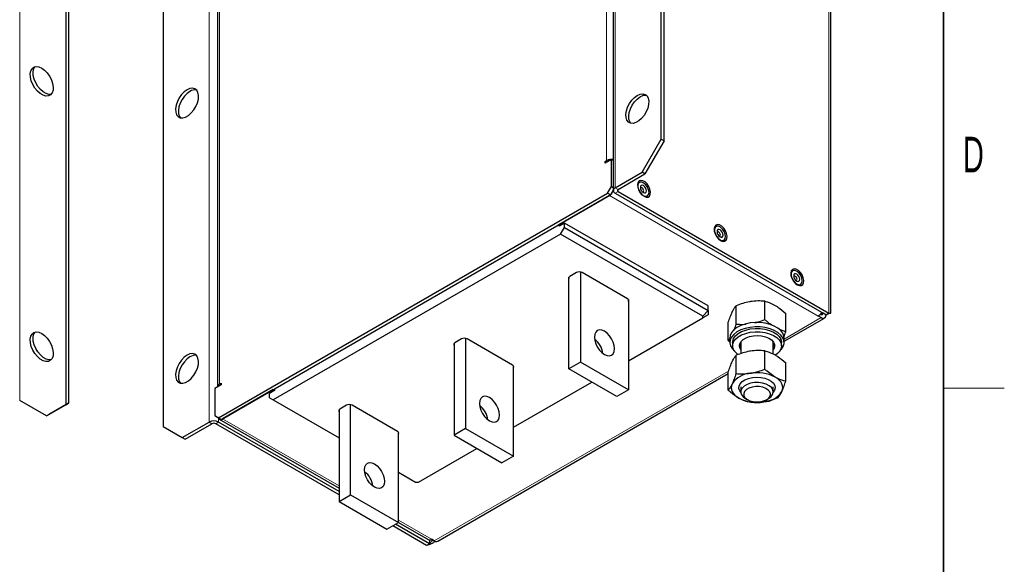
# Model space of a CAD drawing. Header units: millimetres. Extents: x 5 to 418, y 2 to 292.
# Tile 7 of 8: x 317 to 414, y 85 to 139. Entities that reach past the tile are written whole.
import ezdxf

# ---------------------------------------------------------------- set-up
doc = ezdxf.new("R2010")
doc.units = ezdxf.units.MM
doc.layers.add('SLD-0', color=7, linetype='Continuous')
doc.styles.add('SLDTEXTSTYLE0', font='TXT', dxfattribs={"width": 0.605})

msp = doc.modelspace()

# ---------------------------------------------------------------- linework, layer by layer
at = {"color": 7, "linetype": 'Continuous', "lineweight": 25}
for p, q in [((375.5157963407, 187.0395674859), (375.5157963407, 121.7163025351)), ((380.2365418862, 126.7783866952), (380.2365418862, 187.746767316)), ((380.5193845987, 126.6151050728), (380.5193845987, 187.5834856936)), ((396.9309622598, 109.6335067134), (396.9309622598, 174.412411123)), ((321.622122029, 161.5843874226), (321.622122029, 100.6160068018)), ((321.9049647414, 161.747669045), (321.9049647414, 100.7792884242)), ((336.5777829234, 161.1861131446), (336.5777829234, 102.3951746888)), ((331.2104717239, 159.4446194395), (331.2104717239, 98.4762388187)), ((378.350923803, 123.5124003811), (380.2365418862, 126.7783866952)), ((380.5193845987, 126.6151050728), (378.6337665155, 123.3491187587)), ((380.2365418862, 126.7783866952), (380.5193845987, 126.6151050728)), ((375.33393487, 124.7647304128), (374.721108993, 124.4109535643)), ((374.721108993, 124.5742617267), (374.8625303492, 124.6559025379)), ((374.721108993, 124.4109535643), (374.721108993, 124.5742617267)), ((374.862553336, 124.4926076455), (374.721108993, 124.5742617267)), ((375.33393487, 122.0973637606), (375.33393487, 124.7647304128)), ((375.5157963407, 124.6597440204), (375.33393487, 124.7647304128)), ((375.7110584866, 121.9884385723), (378.350923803, 123.5124003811)), ((375.9939011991, 121.82515695), (378.6337665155, 123.3491187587)), ((378.6337665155, 123.3491187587), (378.350923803, 123.5124003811)), ((336.6787641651, 99.3467202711), (374.9568112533, 121.4441664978)), ((336.9616068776, 99.1834386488), (375.2396539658, 121.2808848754)), ((375.1359449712, 121.2210149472), (370.1484851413, 118.3418156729)), ((374.9568112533, 121.4441664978), (375.33393487, 122.0973637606)), ((375.2396539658, 121.2808848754), (374.9568112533, 121.4441664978)), ((375.5157963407, 121.7591774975), (375.2396539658, 121.2808848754)), ((375.33393487, 122.0973637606), (375.5157963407, 121.9923773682)), ((375.7110584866, 121.4441664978), (396.4528574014, 109.4701808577)), ((375.9939011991, 121.6074481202), (396.7357001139, 109.6334624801)), ((370.2899141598, 118.2601704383), (370.1484851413, 118.3418156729)), ((370.7141705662, 118.5050884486), (370.1956255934, 118.2057388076)), ((370.1956255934, 118.2057388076), (370.1956255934, 118.3146020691)), ((370.7141705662, 118.0696000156), (370.7141705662, 118.5050884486)), ((384.85630619, 110.3410073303), (370.7141705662, 118.5050884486)), ((370.3370469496, 117.4164027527), (342.0527757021, 101.0882405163)), ((370.3370469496, 117.4164027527), (370.7141705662, 118.0696000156)), ((384.3229728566, 109.3424995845), (370.3370469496, 117.4164027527)), ((370.7141705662, 118.0696000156), (384.85630619, 109.9055188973)), ((371.8832537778, 113.6282691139), (371.2421436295, 113.2581641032)), ((372.2886616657, 113.6847952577), (372.2886616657, 104.8041767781)), ((376.9178540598, 111.0484194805), (372.4489392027, 113.6282691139)), ((371.1572908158, 104.1510502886), (371.1572908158, 113.1857938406)), ((377.0027068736, 110.976049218), (377.0027068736, 102.0828164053)), ((390.4217404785, 108.9998061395), (390.4217404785, 110.8077338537)), ((384.85630619, 109.9055188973), (384.3229728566, 109.3424995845)), ((384.85630619, 109.9055188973), (384.85630619, 110.3410073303)), ((384.85630619, 109.9055188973), (384.85630619, 109.4701012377)), ((387.596174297, 108.5627368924), (387.596174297, 110.3706646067)), ((392.4901984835, 107.8057107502), (392.4901984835, 109.6136384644)), ((395.9720247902, 109.5192184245), (395.9146469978, 109.552341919)), ((396.1699380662, 109.6335067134), (396.1605865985, 109.6281082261)), ((396.443429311, 109.4648266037), (396.1605865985, 109.6281082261)), ((396.4528574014, 109.4701808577), (396.7357001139, 109.6334624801)), ((377.0027068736, 104.9362440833), (384.3229728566, 109.1621436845)), ((384.85630619, 109.4701012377), (384.3229728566, 109.1621436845)), ((384.3229728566, 109.1621436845), (384.3229728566, 109.3424995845)), ((386.8390661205, 106.9315722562), (386.8390661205, 108.7394999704)), ((392.3312989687, 106.8654368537), (396.3053310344, 109.1595967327)), ((395.9720247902, 109.1926020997), (395.6891820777, 109.3558837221)), ((392.4901984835, 107.8057107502), (391.8667210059, 108.0275470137)), ((359.8435823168, 106.654528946), (359.8435823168, 97.619785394)), ((360.5695452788, 107.0970042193), (359.9284351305, 106.7268992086)), ((360.9749531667, 107.1535303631), (360.9749531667, 98.2729118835)), ((365.6041455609, 104.5171545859), (361.1352307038, 107.0970042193)), ((386.9979656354, 107.157307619), (386.8390661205, 106.9315722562)), ((387.0295107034, 106.7636718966), (386.8390661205, 106.9315722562)), ((386.9979656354, 107.1838842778), (386.9979656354, 106.7483958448)), ((387.264632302, 106.7483958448), (387.264632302, 106.42177952)), ((388.064632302, 106.8066379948), (388.064632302, 105.6577720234)), ((391.264632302, 105.6010282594), (391.264632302, 106.8066379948)), ((392.064632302, 106.42177952), (392.064632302, 106.7483958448)), ((392.3312989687, 106.7483958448), (392.3312989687, 107.1838842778)), ((390.4217404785, 104.1223356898), (390.4217404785, 105.930263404)), ((372.2886616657, 104.8041767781), (371.1572908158, 104.1510502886)), ((377.0027068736, 102.0828164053), (372.2886616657, 104.8041767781)), ((387.596174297, 103.6852664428), (387.596174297, 105.493194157)), ((392.4901984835, 102.9282403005), (392.4901984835, 104.7361680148)), ((358.2347019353, 87.1818903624), (386.8390661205, 103.6948383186)), ((365.6889983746, 95.5515515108), (365.6889983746, 104.4447843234)), ((375.8713360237, 101.4296899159), (371.1572908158, 104.1510502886)), ((386.8390661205, 102.0541018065), (386.8390661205, 103.8620295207)), ((336.7730450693, 102.6673107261), (336.9144664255, 102.7489515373)), ((336.9144664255, 102.7489515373), (336.9144664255, 102.5856433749)), ((365.6889983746, 98.4049791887), (373.3999273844, 102.8564037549)), ((336.9144664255, 102.5856433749), (336.3016405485, 102.2318665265)), ((336.3016405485, 102.2318665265), (336.3016405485, 99.5644998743)), ((342.0527757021, 102.1225078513), (337.0653158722, 99.243308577)), ((342.1941970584, 102.0408581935), (341.6756520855, 101.7415085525)), ((342.0527757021, 102.1225078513), (342.1941970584, 102.0408670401)), ((342.1941970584, 102.0408581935), (342.1941970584, 102.2041486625)), ((377.0027068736, 102.0828164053), (375.8713360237, 101.4296899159)), ((388.064632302, 102.3935657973), (388.064632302, 101.886929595)), ((391.264632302, 101.886929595), (391.264632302, 102.3935657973)), ((319.7365039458, 99.5271087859), (317.0966386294, 101.0510705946)), ((341.6756520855, 101.3060201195), (341.6756520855, 101.7415085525)), ((341.6756520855, 101.3060201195), (342.0527757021, 101.0882405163)), ((342.0527757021, 101.0882405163), (348.5298738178, 97.3490913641)), ((388.5330776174, 101.2339092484), (388.7355316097, 101.1169970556)), ((390.5937329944, 101.1169970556), (390.7961869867, 101.2339092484)), ((319.7365039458, 99.5271087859), (321.622122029, 100.6160068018)), ((321.9049647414, 100.7792884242), (320.0193466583, 99.6903904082)), ((321.622122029, 100.6160068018), (321.9049647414, 100.7792884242)), ((348.5298738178, 100.1232640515), (348.5298738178, 91.0885204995)), ((349.2558367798, 100.5657393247), (348.6147266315, 100.195634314)), ((349.6612446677, 91.7416469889), (349.6612446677, 100.6222654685)), ((354.2904370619, 97.9858896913), (349.8215222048, 100.5657393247)), ((320.0193466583, 99.6903904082), (319.7365039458, 99.5271087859)), ((333.0960898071, 97.3873408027), (335.7359551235, 98.9113026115)), ((336.3016405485, 99.5644998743), (336.6787641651, 99.3467202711)), ((336.6787641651, 99.3467202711), (336.9616068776, 99.1834386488)), ((348.5298738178, 92.0698026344), (336.6787641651, 98.9113026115)), ((336.732009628, 99.21030321), (348.5298738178, 92.3995411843)), ((331.2104717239, 98.4762388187), (333.0960898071, 97.3873408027)), ((333.3789325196, 97.2240591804), (336.018797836, 98.7480209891)), ((348.5298738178, 91.7432393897), (336.3959214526, 98.7480209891)), ((354.3752898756, 89.0202866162), (354.3752898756, 97.9135194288)), ((360.9749531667, 98.2729118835), (359.8435823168, 97.619785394)), ((360.9749531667, 98.2729118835), (365.6889983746, 95.5515515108)), ((333.0960898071, 97.3873408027), (333.3789325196, 97.2240591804)), ((359.8435823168, 97.619785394), (364.5576275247, 94.8984250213)), ((356.3511210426, 93.014337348), (362.0862188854, 96.3251388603)), ((365.6889983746, 95.5515515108), (364.5576275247, 94.8984250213)), ((354.3752898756, 93.9746045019), (356.0387016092, 93.014337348)), ((356.0387016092, 93.014337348), (356.3511210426, 93.014337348)), ((348.5298738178, 91.0885204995), (349.6612446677, 91.7416469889)), ((349.6612446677, 91.7416469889), (354.3752898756, 89.0202866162)), ((348.5298738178, 91.0885204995), (353.2439190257, 88.3671601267)), ((353.2439190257, 88.3671601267), (354.3752898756, 89.0202866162)), ((357.1377203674, 86.7740353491), (353.8109836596, 88.6945195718)), ((357.4205630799, 86.9373169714), (354.0938263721, 88.8578011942)), ((354.3752898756, 89.0250543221), (357.2852467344, 87.3451719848)), ((357.9013956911, 87.2148957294), (357.6185529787, 87.3781773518)), ((357.4205630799, 86.9373169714), (357.1377203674, 86.7740353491))]:
    msp.add_line(p, q, dxfattribs=at)
at = {"color": 7, "linetype": 'Continuous', "lineweight": 18}
for p, q in [((375.7110584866, 187.3117035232), (375.7110584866, 121.9884385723)), ((374.8625303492, 124.6559025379), (374.8625303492, 183.4468409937)), ((396.7357001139, 109.6334624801), (396.7357001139, 174.9567274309)), ((317.0966386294, 101.0510705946), (317.0966386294, 166.3743355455)), ((335.7359551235, 164.2345675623), (335.7359551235, 98.9113026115)), ((336.7730450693, 161.4582491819), (336.7730450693, 102.6673107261)), ((375.0039746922, 124.5742484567), (374.8625303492, 124.6559025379)), ((395.6891820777, 109.3558837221), (375.1359449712, 121.2210149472)), ((375.9939011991, 121.82515695), (375.7110584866, 121.9884385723)), ((375.9939011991, 121.6074481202), (375.7110584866, 121.4441664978)), ((375.9939011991, 121.6074481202), (375.9939011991, 121.82515695)), ((396.1605865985, 109.6281082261), (395.9719941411, 109.5192361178)), ((392.3312989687, 107.0908558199), (395.9720247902, 109.1926020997)), ((357.9013956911, 87.2148957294), (386.8643831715, 103.9348725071)), ((336.9144664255, 102.5856699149), (336.7730450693, 102.6673107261)), ((336.018797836, 98.7480209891), (335.7359551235, 98.9113026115)), ((336.3959214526, 98.7480209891), (336.6787641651, 98.9113026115)), ((336.6787641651, 99.2529454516), (336.6787641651, 98.9113026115)), ((337.0653158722, 99.243308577), (348.5298738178, 92.6249601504)), ((354.3752898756, 89.2504732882), (357.6185529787, 87.3781773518)), ((357.4205630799, 87.3142204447), (357.4205630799, 86.9373169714))]:
    msp.add_line(p, q, dxfattribs=at)
at = {"color": 7, "linetype": 'Continuous', "lineweight": 25, "flags": 128}
for points in [[(319.265099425, 133.7673425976), (319.546459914, 133.5638716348), (319.8101414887, 133.2910954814), (320.039576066, 132.9661536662), (320.2203474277, 132.6094634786), (320.3410970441, 132.2434370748), (320.394237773, 131.8910732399), (320.3764305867, 131.5745122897), (320.2887943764, 131.3136449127), (320.1368356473, 131.1248623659), (319.9301025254, 131.0200265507), (319.681584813, 131.0057246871), (319.406897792, 131.0828554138), (319.123301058, 131.2465723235), (318.848614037, 131.4865884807), (318.6000963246, 131.7878227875), (318.3933632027, 132.1313475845), (318.2414044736, 132.4955779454), (318.1537682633, 132.8576279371), (318.135961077, 133.194748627), (318.1891018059, 133.4857574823), (318.3098514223, 133.7123693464), (318.490622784, 133.8603453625), (318.7200573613, 133.9203876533), (318.983738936, 133.8887235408), (319.265099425, 133.7673425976)], [(320.1938596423, 131.1786594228), (319.9644275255, 131.1690063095), (319.6897405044, 131.2461370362), (319.4061437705, 131.4098539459), (319.1314567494, 131.649870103), (318.882939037, 131.9511044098), (318.6762059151, 132.2946292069), (318.5242471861, 132.6588595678), (318.4366109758, 133.0209095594), (318.4188037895, 133.3580302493), (318.4719445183, 133.6490391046), (318.5926941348, 133.8756509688), (318.6191819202, 133.9063767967)], [(333.5674943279, 131.6275746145), (333.2861338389, 131.4241036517), (333.0224522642, 131.1513274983), (332.7930176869, 130.8263856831), (332.6122463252, 130.4696954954), (332.4914967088, 130.1036690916), (332.4383559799, 129.7513052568), (332.4561631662, 129.4347443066), (332.5437993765, 129.1738769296), (332.6957581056, 128.9850943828), (332.9024912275, 128.8802585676), (333.1510089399, 128.865956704), (333.4256959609, 128.9430874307), (333.7092926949, 129.1068043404), (333.9839797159, 129.3468204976), (334.2324974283, 129.6480548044), (334.4392305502, 129.9915796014), (334.5911892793, 130.3558099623), (334.6788254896, 130.717859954), (334.6966326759, 131.0549806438), (334.643491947, 131.3459894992), (334.5227423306, 131.5726013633), (334.3419709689, 131.7205773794), (334.1125363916, 131.7806196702), (333.8488548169, 131.7489555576), (333.5674943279, 131.6275746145)], [(333.8503370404, 131.4642929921), (333.5689765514, 131.2608220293), (333.3052949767, 130.9880458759), (333.0758603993, 130.6631040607), (332.8950890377, 130.3064138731), (332.7743394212, 129.9403874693), (332.7211986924, 129.5880236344), (332.7390058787, 129.2714626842), (332.826642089, 129.0105953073), (332.9215768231, 128.8756098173)], [(377.8795192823, 131.0790561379), (378.1608797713, 131.2004370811), (378.424561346, 131.2321011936), (378.6539959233, 131.1720589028), (378.8347672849, 131.0240828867), (378.9555169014, 130.7974710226), (379.0086576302, 130.5064621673), (378.990850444, 130.1693414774), (378.9032142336, 129.8072914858), (378.7512555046, 129.4430611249), (378.5445223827, 129.0995363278), (378.2960046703, 128.798302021), (378.0213176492, 128.5582858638), (377.7377209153, 128.3945689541), (377.4630338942, 128.3174382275), (377.2145161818, 128.331740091), (377.0077830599, 128.4365759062), (376.8558243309, 128.6253584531), (376.7681881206, 128.88622583), (376.7503809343, 129.2027867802), (376.8035216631, 129.5551506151), (376.9242712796, 129.9211770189), (377.1050426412, 130.2778672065), (377.3344772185, 130.6028090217), (377.5981587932, 130.8755851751), (377.8795192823, 131.0790561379)], [(377.2336017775, 128.3270913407), (377.1386670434, 128.4620768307), (377.051030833, 128.7229442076), (377.0332236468, 129.0395051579), (377.0863643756, 129.3918689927), (377.2071139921, 129.7578953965), (377.3878853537, 130.1145855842), (377.617319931, 130.4395273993), (377.8810015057, 130.7123035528), (378.1623619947, 130.9157745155)], [(378.5394856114, 121.1395369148), (378.7476537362, 121.0594771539), (378.9332636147, 121.0683193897), (379.0762015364, 121.1651054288), (379.1609779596, 121.3393470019), (379.1784060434, 121.572162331), (379.1265971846, 121.8383222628), (379.0111656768, 122.1089842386), (378.8446203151, 122.3548178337), (378.6450088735, 122.5491831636), (378.4339623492, 122.6710177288), (378.2343509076, 122.7071188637), (378.0678055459, 122.6535744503), (377.9523740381, 122.5161868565), (377.9005651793, 122.3098441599), (377.9179932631, 122.0569067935), (378.0027696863, 121.7847844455), (378.1457076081, 121.5229657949), (378.3313174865, 121.299822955), (378.5394856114, 121.1395369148)], [(379.0318817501, 121.5327658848), (378.9949555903, 121.7821919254), (378.8891641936, 122.0405656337), (378.7287952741, 122.2729922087), (378.5355075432, 122.4480811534), (378.33540558, 122.5421857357), (378.1555142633, 122.5425966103), (378.0201289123, 122.4492582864), (377.9475340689, 122.2747766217), (377.9475340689, 122.0427163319), (378.0201289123, 121.784418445), (378.1555142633, 121.5347675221), (378.33540558, 121.3274803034), (378.5355075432, 121.1905520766), (378.7287952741, 121.1424757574), (378.8891641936, 121.1897443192), (378.9949555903, 121.3259738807), (379.0318817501, 121.5327658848)], [(378.7820373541, 121.6769979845), (378.7594307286, 121.8212887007), (378.695052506, 121.9697135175), (378.598703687, 122.099676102), (378.485052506, 122.191390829), (378.3714013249, 122.2308949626), (378.275052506, 122.2121743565), (378.2106742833, 122.1380790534), (378.1880676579, 122.0198893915), (378.2106742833, 121.8755986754), (378.275052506, 121.7271738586), (378.3714013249, 121.597211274), (378.485052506, 121.505496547), (378.598703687, 121.4659924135), (378.695052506, 121.4847130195), (378.7594307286, 121.5588083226), (378.7820373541, 121.6769979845)], [(378.5180508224, 121.6769979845), (378.505491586, 121.7571594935), (378.4697259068, 121.8396177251), (378.4161987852, 121.9118191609), (378.3530592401, 121.962771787), (378.2899196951, 121.9847185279), (378.2363925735, 121.9743181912), (378.2006268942, 121.9331541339), (378.1979123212, 121.9266379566)], [(378.409173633, 121.5606829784), (378.4161987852, 121.5597726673), (378.4697259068, 121.570173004), (378.505491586, 121.6113370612), (378.5180508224, 121.6769979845)], [(386.081957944, 116.7853603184), (386.2901260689, 116.7053005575), (386.4757359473, 116.7141427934), (386.618673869, 116.8109288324), (386.7034502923, 116.9851704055), (386.7208783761, 117.2179857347), (386.6690695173, 117.4841456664), (386.5536380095, 117.7548076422), (386.3870926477, 118.0006412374), (386.1874812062, 118.1950065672), (385.9764346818, 118.3168411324), (385.7768232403, 118.3529422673), (385.6102778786, 118.2993978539), (385.4948463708, 118.1620102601), (385.4430375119, 117.9556675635), (385.4604655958, 117.7027301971), (385.545242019, 117.4306078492), (385.6881799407, 117.1687891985), (385.8737898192, 116.9456463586), (386.081957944, 116.7853603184)], [(386.5743540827, 117.1785892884), (386.537427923, 117.428015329), (386.4316365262, 117.6863890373), (386.2712676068, 117.9188156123), (386.0779798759, 118.093904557), (385.8778779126, 118.1880091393), (385.6979865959, 118.1884200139), (385.562601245, 118.09508169), (385.4900064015, 117.9206000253), (385.4900064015, 117.6885397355), (385.562601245, 117.4302418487), (385.6979865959, 117.1805909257), (385.8778779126, 116.973303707), (386.0779798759, 116.8363754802), (386.2712676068, 116.7882991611), (386.4316365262, 116.8355677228), (386.537427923, 116.9717972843), (386.5743540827, 117.1785892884)], [(386.3245096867, 117.3228213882), (386.3019030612, 117.4671121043), (386.2375248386, 117.6155369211), (386.1411760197, 117.7454995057), (386.0275248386, 117.8372142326), (385.9138736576, 117.8767183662), (385.8175248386, 117.8579977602), (385.753146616, 117.7839024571), (385.7305399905, 117.6657127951), (385.753146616, 117.521422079), (385.8175248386, 117.3729972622), (385.9138736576, 117.2430346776), (386.0275248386, 117.1513199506), (386.1411760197, 117.1118158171), (386.2375248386, 117.1305364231), (386.3019030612, 117.2046317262), (386.3245096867, 117.3228213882)], [(386.0605231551, 117.3228213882), (386.0479639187, 117.4029828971), (386.0121982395, 117.4854411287), (385.9586711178, 117.5576425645), (385.8955315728, 117.6085951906), (385.8323920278, 117.6305419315), (385.7788649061, 117.6201415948), (385.7430992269, 117.5789775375), (385.7403846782, 117.5724614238)], [(385.9516460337, 117.2065063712), (385.9586711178, 117.2055960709), (386.0121982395, 117.2159964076), (386.0479639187, 117.2571604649), (386.0605231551, 117.3228213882)], [(393.6244302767, 112.431183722), (393.8325984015, 112.3511239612), (394.01820828, 112.359966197), (394.1611462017, 112.456752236), (394.2459226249, 112.6309938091), (394.2633507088, 112.8638091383), (394.2115418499, 113.12996907), (394.0961103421, 113.4006310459), (393.9295649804, 113.646464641), (393.7299535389, 113.8408299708), (393.5189070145, 113.962664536), (393.319295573, 113.9987656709), (393.1527502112, 113.9452212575), (393.0373187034, 113.8078336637), (392.9855098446, 113.6014909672), (393.0029379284, 113.3485536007), (393.0877143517, 113.0764312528), (393.2306522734, 112.8146126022), (393.4162621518, 112.5914697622), (393.6244302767, 112.431183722)], [(394.1168264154, 112.824412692), (394.0799002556, 113.0738387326), (393.9741088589, 113.3322124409), (393.8137399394, 113.5646390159), (393.6204522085, 113.7397279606), (393.4203502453, 113.8338325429), (393.2404589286, 113.8342434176), (393.1050735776, 113.7409050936), (393.0324787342, 113.5664234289), (393.0324787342, 113.3343631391), (393.1050735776, 113.0760652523), (393.2404589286, 112.8264143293), (393.4203502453, 112.6191271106), (393.6204522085, 112.4821988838), (393.8137399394, 112.4341225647), (393.9741088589, 112.4813911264), (394.0799002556, 112.6176206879), (394.1168264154, 112.824412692)], [(393.8669820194, 112.9686447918), (393.8443753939, 113.1129355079), (393.7799971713, 113.2613603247), (393.6836483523, 113.3913229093), (393.5699971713, 113.4830376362), (393.4563459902, 113.5225417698), (393.3599971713, 113.5038211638), (393.2956189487, 113.4297258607), (393.2730123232, 113.3115361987), (393.2956189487, 113.1672454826), (393.3599971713, 113.0188206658), (393.4563459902, 112.8888580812), (393.5699971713, 112.7971433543), (393.6836483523, 112.7576392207), (393.7799971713, 112.7763598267), (393.8443753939, 112.8504551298), (393.8669820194, 112.9686447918)], [(371.2421436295, 113.2581641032), (371.1923984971, 113.2231720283), (371.155434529, 113.1832498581), (371.1326722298, 113.1399317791), (371.124986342, 113.0948824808), (371.1326722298, 113.0498331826), (371.155434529, 113.0065151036), (371.1572908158, 113.003971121)], [(393.6029954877, 112.9686447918), (393.5904362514, 113.0488063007), (393.5546705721, 113.1312645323), (393.5011434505, 113.2034659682), (393.4380039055, 113.2544185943), (393.3748643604, 113.2763653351), (393.3213372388, 113.2659649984), (393.2855715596, 113.2248009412), (393.2828569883, 113.2182847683)], [(393.4941183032, 112.8523297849), (393.5011434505, 112.8514194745), (393.5546705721, 112.8618198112), (393.5904362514, 112.9029838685), (393.6029954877, 112.9686447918)], [(392.3312989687, 107.1838842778), (392.3124399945, 107.3666444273), (392.2046767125, 107.6526211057), (392.0051096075, 107.921656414), (391.7209515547, 108.1640267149), (391.3624727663, 108.3709721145), (390.9426295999, 108.5350130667), (390.4765962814, 108.6502207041), (389.9812164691, 108.7124311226), (389.4743944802, 108.7193958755), (388.9744481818, 108.6708632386), (388.4994469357, 108.5685873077), (388.0665585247, 108.4162646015), (387.6914286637, 108.2194004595), (387.3876155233, 107.9851100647), (387.166099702, 107.7218612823), (387.0348873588, 107.4391686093), (386.9979656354, 107.1838842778)], [(319.265099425, 107.6380366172), (319.546459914, 107.4345656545), (319.8101414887, 107.161789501), (320.039576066, 106.8368476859), (320.2203474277, 106.4801574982), (320.3410970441, 106.1141310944), (320.394237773, 105.7617672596), (320.3764305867, 105.4452063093), (320.2887943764, 105.1843389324), (320.1368356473, 104.9955563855), (319.9301025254, 104.8907205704), (319.681584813, 104.8764187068), (319.406897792, 104.9535494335), (319.123301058, 105.1172663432), (318.848614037, 105.3572825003), (318.6000963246, 105.6585168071), (318.3933632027, 106.0020416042), (318.2414044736, 106.3662719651), (318.1537682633, 106.7283219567), (318.135961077, 107.0654426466), (318.1891018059, 107.3564515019), (318.3098514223, 107.5830633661), (318.490622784, 107.7310393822), (318.7200573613, 107.7910816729), (318.983738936, 107.7594175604), (319.265099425, 107.6380366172)], [(320.1938596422, 105.0493534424), (319.9644275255, 105.0397003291), (319.6897405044, 105.1168310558), (319.4061437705, 105.2805479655), (319.1314567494, 105.5205641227), (318.882939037, 105.8217984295), (318.6762059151, 106.1653232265), (318.5242471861, 106.5295535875), (318.4366109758, 106.8916035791), (318.4188037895, 107.228724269), (318.4719445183, 107.5197331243), (318.5926941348, 107.7463449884), (318.6191819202, 107.7770708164)], [(374.6456842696, 105.5665027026), (374.9019020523, 105.4575434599), (375.1406590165, 105.4339138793), (375.3456842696, 105.4972242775), (375.5030056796, 105.6431601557), (375.6019020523, 105.8617762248), (375.6356337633, 106.138174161), (375.6019020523, 106.4535179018), (375.5030056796, 106.7863172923), (375.3456842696, 107.1138926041), (375.1406590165, 107.413920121), (374.9019020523, 107.6659534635), (374.6456842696, 107.8528169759), (374.389466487, 107.9617762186), (374.1507095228, 107.9854057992), (373.9456842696, 107.922095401), (373.7883628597, 107.7761595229), (373.689466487, 107.5575434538), (373.655734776, 107.2811455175), (373.689466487, 106.9658017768), (373.7883628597, 106.6330023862), (373.9456842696, 106.3054270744), (374.1507095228, 106.0053995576), (374.389466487, 105.753366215), (374.6456842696, 105.5665027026)], [(391.8849521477, 105.8957884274), (392.0632682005, 106.0757486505), (392.2404345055, 106.3499610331), (392.3245046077, 106.6385738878), (392.3124399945, 106.9311559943), (392.2046767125, 107.2171326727), (392.0051096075, 107.4861679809), (391.7209515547, 107.7285382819), (391.3624727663, 107.9354836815), (390.9426295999, 108.0995246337), (390.4765962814, 108.2147322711), (389.9812164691, 108.2769426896), (389.4743944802, 108.2839074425), (388.9744481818, 108.2353748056), (388.4994469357, 108.1330988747), (388.0665585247, 107.9807761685), (387.6914286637, 107.7839120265), (387.3876155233, 107.5496216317), (387.166099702, 107.2863728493), (387.0348873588, 107.0036801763), (386.9987208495, 106.7117608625), (387.0589073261, 106.4211656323), (387.2132714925, 106.1423973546), (387.4443124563, 105.8957884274)], [(387.264632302, 106.7483958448), (387.2715613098, 106.8536004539), (387.35723215, 107.1295388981), (387.5373682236, 107.3898733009), (387.8045947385, 107.6239455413), (388.1479714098, 107.8221726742), (388.5534403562, 107.9764392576), (389.0044016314, 108.0804295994), (389.4823928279, 108.1298863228), (389.9678449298, 108.1227846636), (390.4408834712, 108.0594153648), (390.8821421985, 107.9423727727), (391.2735559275, 107.776448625), (391.5991001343, 107.5684358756), (391.8454470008, 107.326850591), (392.0025110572, 107.0615833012), (392.0638620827, 106.78349408), (392.064632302, 106.7483958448)], [(387.7871310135, 105.5587413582), (387.5963795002, 105.7189260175), (387.3936338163, 105.9736592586), (387.2838630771, 106.2467385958), (387.2715613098, 106.5269841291), (387.35723215, 106.8029225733), (387.5373682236, 107.0632569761), (387.8045947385, 107.2973292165), (388.1479714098, 107.4955563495), (388.5534403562, 107.6498229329), (389.0044016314, 107.7538132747), (389.4823928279, 107.803269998), (389.9678449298, 107.7961683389), (390.4408834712, 107.73279904), (390.8821421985, 107.615756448), (391.2735559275, 107.4498323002), (391.5991001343, 107.2418195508), (391.8454470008, 107.0002342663), (392.0025110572, 106.7349669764), (392.0638620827, 106.4568777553), (392.0269883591, 106.1773516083), (391.893399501, 105.9078323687), (391.6685646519, 105.6593541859), (391.4727516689, 105.5107060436)], [(359.9284351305, 106.7268992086), (359.8786899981, 106.6919071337), (359.84172603, 106.6519849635), (359.8189637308, 106.6086668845), (359.811277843, 106.5636175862), (359.8189637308, 106.518568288), (359.84172603, 106.475250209), (359.8435823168, 106.4727062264)], [(388.064632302, 106.0369210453), (387.9903608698, 106.1627968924), (387.9320322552, 106.3926764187), (387.9671085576, 106.6241249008), (388.0936988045, 106.844664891), (388.3049784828, 107.0424070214), (388.5895574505, 107.2066909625), (388.9320939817, 107.3286601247), (389.3141218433, 107.4017391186), (389.7150458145, 107.421988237), (390.1132519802, 107.3883158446), (390.4872729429, 107.3025372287), (390.8169451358, 107.1692767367), (391.0844958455, 106.9957184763), (391.275501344, 106.7912190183), (391.3796644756, 106.5668029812), (391.3913697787, 106.3345686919), (391.3099862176, 106.1070359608), (391.264632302, 106.0369210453)], [(333.5674943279, 105.4982686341), (333.2861338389, 105.2947976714), (333.0224522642, 105.0220215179), (332.7930176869, 104.6970797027), (332.6122463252, 104.3403895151), (332.4914967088, 103.9743631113), (332.4383559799, 103.6219992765), (332.4561631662, 103.3054383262), (332.5437993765, 103.0445709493), (332.6957581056, 102.8557884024), (332.9024912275, 102.7509525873), (333.1510089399, 102.7366507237), (333.4256959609, 102.8137814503), (333.7092926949, 102.97749836), (333.9839797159, 103.2175145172), (334.2324974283, 103.518748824), (334.4392305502, 103.8622736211), (334.5911892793, 104.226503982), (334.6788254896, 104.5885539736), (334.6966326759, 104.9256746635), (334.643491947, 105.2166835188), (334.5227423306, 105.443295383), (334.3419709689, 105.5912713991), (334.1125363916, 105.6513136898), (333.8488548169, 105.6196495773), (333.5674943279, 105.4982686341)], [(388.064632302, 106.3635373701), (387.9671085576, 106.546050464), (387.9545391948, 106.5850876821)], [(388.064632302, 106.3635373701), (387.9903608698, 106.4894132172), (387.9545391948, 106.5850876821)], [(391.3747254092, 106.585087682), (391.275501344, 106.3789563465), (391.264632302, 106.3635373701)], [(391.3747254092, 106.585087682), (391.3099862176, 106.4336522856), (391.264632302, 106.3635373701)], [(333.8503370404, 105.3349870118), (333.5689765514, 105.131516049), (333.3052949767, 104.8587398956), (333.0758603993, 104.5337980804), (332.8950890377, 104.1771078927), (332.7743394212, 103.8110814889), (332.7211986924, 103.4587176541), (332.7390058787, 103.1421567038), (332.826642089, 102.8812893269), (332.9215768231, 102.7463038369)], [(388.0660462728, 101.8481063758), (387.9703602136, 101.9823125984), (387.8865570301, 102.2166101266), (387.8986103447, 102.4557489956), (388.0058703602, 102.686837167), (388.2025546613, 102.8974166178), (388.4780599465, 103.0761349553), (388.8175336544, 103.2133574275), (389.2026746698, 103.3016863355), (389.6127199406, 103.3363598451), (390.0255638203, 103.3155086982), (390.4189497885, 103.2402569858), (390.7716703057, 103.114661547), (391.0647101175, 102.9454932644), (391.282271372, 102.7418720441), (391.4126252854, 102.5147751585), (391.4487444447, 102.2764454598), (391.3886816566, 102.0397313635), (391.2632183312, 101.8481063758)], [(390.7960031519, 101.2338031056), (391.0418195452, 101.4167482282), (391.2011021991, 101.6292365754), (391.2638427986, 101.8579167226), (391.2260991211, 102.0884198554), (391.0902427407, 102.3062626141), (390.8648100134, 102.497757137), (390.5639657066, 102.6508711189), (390.2066129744, 102.7559838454), (389.8152056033, 102.8064906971), (389.414337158, 102.7992181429), (389.029195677, 102.734623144), (388.6839810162, 102.6167644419), (388.4003842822, 102.4530475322), (388.1962249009, 102.2537593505), (388.0843309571, 102.0314219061), (388.0717331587, 101.8000054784), (388.1592230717, 101.5740508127), (388.3413033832, 101.3677554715), (388.5330776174, 101.2339092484)], [(392.1116443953, 101.927900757), (392.1762926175, 102.1155242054), (392.1979656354, 102.3064138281), (392.1762926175, 102.4973034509), (392.1116443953, 102.6849268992), (392.0051271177, 102.866073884), (391.8585633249, 103.0376449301), (391.6744607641, 103.1967044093), (391.455969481, 103.3405307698)], [(387.2176202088, 102.6849268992), (387.1529719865, 102.4973034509), (387.1312989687, 102.3064138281), (387.1529719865, 102.1155242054), (387.2176202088, 101.927900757), (387.3241374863, 101.7467537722), (387.4707012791, 101.5751827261), (387.65480384, 101.416123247), (387.873295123, 101.2722968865)], [(390.5935820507, 101.1169099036), (390.8097617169, 101.2814805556), (390.9410123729, 101.4736185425), (390.9775997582, 101.6790738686), (390.9168103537, 101.8826088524), (390.7631526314, 102.0691282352), (390.5280226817, 102.2247987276), (390.2288590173, 102.3380749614), (389.8878492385, 102.4005557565), (389.5302844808, 102.4076071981), (389.1826836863, 102.3587063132), (388.8708268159, 102.2574798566), (388.617842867, 102.1114353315), (388.4424945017, 101.9314041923), (388.3577865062, 101.730738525), (388.370001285, 101.524320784), (388.4782329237, 101.3274600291), (388.6744543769, 101.1547565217), (388.944112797, 101.019018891), (389.2672088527, 100.9303141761), (389.6197799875, 100.8952211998), (389.9756776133, 100.9163426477), (390.3085064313, 100.9921120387), (390.5935820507, 101.1169099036)], [(363.3319757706, 101.3215520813), (363.075757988, 101.430511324), (362.8370010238, 101.4541409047), (362.6319757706, 101.3908305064), (362.4746543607, 101.2448946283), (362.375757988, 101.0262785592), (362.342026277, 100.749880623), (362.375757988, 100.4345368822), (362.4746543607, 100.1017374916), (362.6319757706, 99.7741621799), (362.8370010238, 99.474134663), (363.075757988, 99.2221013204), (363.3319757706, 99.035237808), (363.5881935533, 98.9262785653), (363.8269505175, 98.9026489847), (364.0319757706, 98.9659593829), (364.1892971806, 99.1118952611), (364.2881935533, 99.3305113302), (364.3219252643, 99.6069092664), (364.2881935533, 99.9222530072), (364.1892971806, 100.2550523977), (364.0319757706, 100.5826277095), (363.8269505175, 100.8826552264), (363.5881935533, 101.1346885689), (363.3319757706, 101.3215520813)], [(348.6147266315, 100.195634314), (348.5649814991, 100.1606422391), (348.528017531, 100.1207200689), (348.5052552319, 100.0774019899), (348.497569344, 100.0323526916), (348.5052552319, 99.9873033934), (348.528017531, 99.9439853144), (348.5298738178, 99.9414413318)], [(352.0182672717, 92.5039729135), (351.762049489, 92.6908364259), (351.5232925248, 92.9428697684), (351.3182672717, 93.2428972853), (351.1609458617, 93.5704725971), (351.062049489, 93.9032719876), (351.028317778, 94.2186157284), (351.062049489, 94.4950136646), (351.1609458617, 94.7136297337), (351.3182672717, 94.8595656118), (351.5232925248, 94.9228760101), (351.762049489, 94.8992464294), (352.0182672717, 94.7902871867), (352.2744850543, 94.6034236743), (352.5132420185, 94.3513903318), (352.7182672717, 94.0513628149), (352.8755886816, 93.7237875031), (352.9744850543, 93.3909881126), (353.0082167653, 93.0756443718), (352.9744850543, 92.7992464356), (352.8755886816, 92.5806303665), (352.7182672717, 92.4346944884), (352.5132420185, 92.3713840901), (352.2744850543, 92.3950136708), (352.0182672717, 92.5039729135)]]:
    msp.add_lwpolyline(points, dxfattribs=at)
at = {"color": 7, "linetype": 'Continuous', "lineweight": 25}
for centre, radius, start, end in [((334.3455391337, 130.733611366), 0.8826781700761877, 80.168695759, 124.1265226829), ((378.657564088, 130.1850928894), 0.8826781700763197, 80.1686957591, 124.1265226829), ((375.3334871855, 123.7441401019), 1.026212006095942, 79.7669441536, 117.3179180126), ((374.5919808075, 122.0738085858), 1.011510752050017, 302.5322322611, 336.5913055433), ((375.8143431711, 121.7163025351), 0.2910768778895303, 110.7834207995, 249.2165792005), ((376.0352150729, 121.7163025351), 0.1164307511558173, 110.7834207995, 249.2165792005), ((372.1660964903, 113.0823846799), 0.614808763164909, 62.6096722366, 117.3903277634), ((376.8585610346, 110.8873677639), 0.1716196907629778, 327.1310750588, 69.7882407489), ((395.170419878, 110.1815798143), 0.9751349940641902, 302.1400192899, 331.4753181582), ((396.0456334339, 109.6094609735), 0.1164557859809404, 230.7967147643, 9.2140369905), ((396.1560463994, 109.4182084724), 0.2911394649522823, 230.7967147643, 9.2140369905), ((360.8523879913, 106.5511197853), 0.6148087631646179, 62.6096722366, 117.3903277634), ((372.3112931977, 105.3620445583), 2.202515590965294, 8.0065597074, 51.9880637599), ((334.3455391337, 104.6043053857), 0.882678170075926, 80.168695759, 124.1265226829), ((365.5448525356, 104.3561028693), 0.1716196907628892, 327.1310750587, 69.788240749), ((389.1474617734, 101.4105511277), 2.31264395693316, 93.433502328, 146.5611211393), ((389.6689324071, 99.8866707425), 3.88878523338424, 62.642825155, 99.7710969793), ((336.9114209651, 102.3619037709), 0.3352928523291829, 114.3746582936, 174.3052007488), ((390.1818028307, 103.2022765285), 2.312643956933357, 273.433502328, 326.5611211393), ((389.6603321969, 104.7261569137), 3.888785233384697, 242.642825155, 279.7710969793), ((349.5386794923, 100.0198548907), 0.6148087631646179, 62.6096722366, 117.3903277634), ((360.9975846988, 98.8307796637), 2.202515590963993, 8.0065597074, 51.9880637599), ((336.2073596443, 98.0014952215), 1.024681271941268, 62.6096722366, 117.3903277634), ((336.8640138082, 99.4389670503), 0.2600922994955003, 191.5479506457, 288.4540973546), ((336.2073596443, 98.3840980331), 0.4098725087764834, 62.6096722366, 117.3903277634), ((354.2311440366, 97.8248379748), 0.1716196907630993, 327.1310750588, 69.7882407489), ((349.6838761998, 92.2995147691), 2.202515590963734, 8.0065597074, 51.9880637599), ((357.4232729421, 87.6507649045), 0.3353181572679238, 245.6928809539, 305.6175774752), ((358.0966757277, 87.4874832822), 0.3353181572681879, 234.3824225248, 294.3071190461)]:
    msp.add_arc(centre, radius, start, end, dxfattribs=at)
for points, knots in [([(389.0089573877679, 110.7739564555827), (388.9754690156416, 110.768555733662), (388.7218711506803, 110.7276576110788), (388.2437259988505, 110.6133444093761), (387.8133394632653, 110.452050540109), (387.5961742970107, 110.3706646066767)], [0, 0, 0, 0, 0.0700918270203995, 0.5307853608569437, 1, 1, 1, 1]), ([(390.4217404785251, 110.8077338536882), (390.1922982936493, 110.8238821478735), (389.7292071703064, 110.8564748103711), (389.2504902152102, 110.8016286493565), (389.0089573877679, 110.7739564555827)], [0, 0, 0, 0, 0.4954579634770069, 0.9999999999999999, 0.9999999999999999, 0.9999999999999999, 0.9999999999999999]), ([(390.4217404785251, 110.8077338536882), (390.4973290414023, 110.7885083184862), (390.8341882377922, 110.7028300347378), (391.1843676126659, 110.529713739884), (391.4559694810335, 110.3954433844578)], [0, 0, 0, 0, 0.2243921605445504, 1, 1, 1, 1]), ([(386.8390661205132, 108.739499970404), (386.9005449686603, 108.9235934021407), (387.0246298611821, 109.2951555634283), (387.1529016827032, 109.5907165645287), (387.217620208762, 109.7398395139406)], [0, 0, 0, 0, 0.4954579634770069, 0.9999999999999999, 0.9999999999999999, 0.9999999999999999, 0.9999999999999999]), ([(387.217620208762, 109.7398395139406), (387.2265933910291, 109.7589513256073), (387.2945447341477, 109.9036796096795), (387.4226633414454, 110.1393550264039), (387.5379850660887, 110.2930918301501), (387.5961742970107, 110.3706646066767)], [0, 0, 0, 0, 0.0700918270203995, 0.5307853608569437, 1, 1, 1, 1]), ([(391.4559694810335, 110.3954433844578), (391.5408017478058, 110.3442407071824), (391.8907893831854, 110.1329967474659), (392.2318251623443, 109.8375061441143), (392.490198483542, 109.6136384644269)], [0, 0, 0, 0, 0.2423864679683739, 1, 1, 1, 1]), ([(396.565874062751, 109.535423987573), (396.5894999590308, 109.5480713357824), (396.6386556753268, 109.57438523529), (396.6993799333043, 109.5989026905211), (396.7432508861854, 109.6164034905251), (396.7648345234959, 109.6254147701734), (396.7612631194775, 109.6305820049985), (396.7603002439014, 109.6319751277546)], [0, 0, 0, 0, 0.2015433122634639, 0.4193282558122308, 0.6544411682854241, 0.9068349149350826, 1, 1, 1, 1]), ([(387.5961742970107, 108.5627368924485), (387.5349031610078, 108.3748730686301), (387.4579143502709, 108.1388171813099), (387.3783189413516, 107.9500762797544), (387.3620691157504, 107.9115438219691)], [0, 0, 0, 0, 0.7958446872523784, 1, 1, 1, 1]), ([(387.5961742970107, 108.5627368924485), (387.8250430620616, 108.5433798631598), (388.143953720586, 108.5164073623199), (388.4736521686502, 108.5498010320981), (388.5667399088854, 108.5592294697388)], [0, 0, 0, 0, 0.7176579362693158, 1, 1, 1, 1]), ([(389.455478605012, 108.6955148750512), (389.5595415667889, 108.7184890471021), (389.8874729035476, 108.7908870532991), (390.204984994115, 108.9150464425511), (390.4217404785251, 108.99980613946)], [0, 0, 0, 0, 0.31733155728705, 1, 1, 1, 1]), ([(391.0914644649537, 108.4806260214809), (390.9427995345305, 108.5801633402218), (390.7156776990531, 108.732230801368), (390.4972084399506, 108.931106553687), (390.4217404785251, 108.99980613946)], [0, 0, 0, 0, 0.6545602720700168, 0.9999999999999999, 0.9999999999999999, 0.9999999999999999, 0.9999999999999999]), ([(392.2866241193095, 107.2295515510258), (392.2959825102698, 107.2523723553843), (392.3652105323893, 107.4211876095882), (392.4322347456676, 107.6273863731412), (392.490198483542, 107.8057107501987)], [0, 0, 0, 0, 0.1351821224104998, 1, 1, 1, 1]), ([(389.0089573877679, 105.8964860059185), (388.9754690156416, 105.8910852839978), (388.7218711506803, 105.8501871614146), (388.2437259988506, 105.7358739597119), (387.8133394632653, 105.5745800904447), (387.5961742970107, 105.4931941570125)], [0, 0, 0, 0, 0.0700918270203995, 0.5307853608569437, 1, 1, 1, 1]), ([(390.4217404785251, 105.930263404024), (390.1922982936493, 105.9464116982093), (389.7292071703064, 105.9790043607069), (389.2504902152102, 105.9241581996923), (389.0089573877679, 105.8964860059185)], [0, 0, 0, 0, 0.4954579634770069, 0.9999999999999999, 0.9999999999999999, 0.9999999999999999, 0.9999999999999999]), ([(390.4217404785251, 105.930263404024), (390.4973290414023, 105.9110378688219), (390.8341882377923, 105.8253595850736), (391.1843676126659, 105.6522432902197), (391.4559694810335, 105.5179729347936)], [0, 0, 0, 0, 0.2243921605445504, 1, 1, 1, 1]), ([(386.8390661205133, 103.8620295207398), (386.9005449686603, 104.0461229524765), (387.0246298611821, 104.4176851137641), (387.1529016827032, 104.7132461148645), (387.217620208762, 104.8623690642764)], [0, 0, 0, 0, 0.4954579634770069, 0.9999999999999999, 0.9999999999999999, 0.9999999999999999, 0.9999999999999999]), ([(387.217620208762, 104.8623690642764), (387.2265933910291, 104.8814808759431), (387.2945447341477, 105.0262091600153), (387.4226633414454, 105.2618845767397), (387.5379850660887, 105.4156213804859), (387.5961742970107, 105.4931941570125)], [0, 0, 0, 0, 0.0700918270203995, 0.5307853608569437, 1, 1, 1, 1]), ([(391.4559694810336, 105.5179729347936), (391.5408017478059, 105.4667702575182), (391.8907893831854, 105.2555262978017), (392.2318251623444, 104.9600356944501), (392.490198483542, 104.7361680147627)], [0, 0, 0, 0, 0.2423864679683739, 1, 1, 1, 1]), ([(387.5961742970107, 103.6852664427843), (387.8256164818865, 103.6691181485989), (388.2887076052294, 103.6365254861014), (388.7674245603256, 103.691371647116), (389.0089573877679, 103.7190438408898)], [0, 0, 0, 0, 0.4954579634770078, 1, 1, 1, 1]), ([(389.0089573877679, 103.7190438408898), (389.0424457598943, 103.7244445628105), (389.2960436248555, 103.7653426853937), (389.7741887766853, 103.8796558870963), (390.2045753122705, 104.0409497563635), (390.4217404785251, 104.1223356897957)], [0, 0, 0, 0, 0.0700918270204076, 0.5307853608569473, 1, 1, 1, 1]), ([(391.4559694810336, 103.3405307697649), (391.1843676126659, 103.519845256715), (390.8341882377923, 103.7510374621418), (390.4973290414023, 104.0542885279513), (390.4217404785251, 104.1223356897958)], [0, 0, 0, 0, 0.7756078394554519, 1, 1, 1, 1]), ([(387.5961742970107, 103.6852664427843), (387.5346954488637, 103.5011730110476), (387.4106105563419, 103.12961084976), (387.2823387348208, 102.8340498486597), (387.217620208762, 102.6849268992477)], [0, 0, 0, 0, 0.4954579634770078, 1, 1, 1, 1]), ([(392.490198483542, 102.9282403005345), (392.2318251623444, 103.0026841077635), (391.8907893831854, 103.1009450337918), (391.5408017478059, 103.2937881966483), (391.4559694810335, 103.3405307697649)], [0, 0, 0, 0, 0.7576135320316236, 1, 1, 1, 1]), ([(392.1116443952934, 101.9279007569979), (392.1206175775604, 101.9474537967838), (392.1885689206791, 102.0955233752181), (392.3166875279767, 102.411902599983), (392.4320092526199, 102.7550795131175), (392.490198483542, 102.9282403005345)], [0, 0, 0, 0, 0.0700918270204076, 0.5307853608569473, 1, 1, 1, 1]), ([(387.217620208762, 102.6849268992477), (387.2086470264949, 102.665815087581), (387.1406956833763, 102.5210868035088), (387.0125770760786, 102.2854113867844), (386.8972553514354, 102.1316745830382), (386.8390661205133, 102.0541018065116)], [0, 0, 0, 0, 0.0700918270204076, 0.5307853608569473, 1, 1, 1, 1]), ([(387.8732951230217, 101.2722968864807), (387.6016932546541, 101.4516113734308), (387.2515138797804, 101.6828035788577), (386.9146546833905, 101.9860546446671), (386.8390661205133, 102.0541018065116)], [0, 0, 0, 0, 0.7756078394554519, 1, 1, 1, 1]), ([(391.7330903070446, 101.2970756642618), (391.7945691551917, 101.3778905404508), (391.9186540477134, 101.5410020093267), (392.0469258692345, 101.7981558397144), (392.1116443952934, 101.9279007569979)], [0, 0, 0, 0, 0.4954579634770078, 1, 1, 1, 1]), ([(388.9075241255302, 100.8600064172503), (388.6491508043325, 100.9344502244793), (388.3081150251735, 101.0327111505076), (387.958127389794, 101.2255543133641), (387.8732951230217, 101.2722968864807)], [0, 0, 0, 0, 0.7576135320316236, 1, 1, 1, 1]), ([(390.3203072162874, 100.8937838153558), (390.286818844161, 100.8888243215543), (390.0332209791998, 100.8512674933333), (389.55507582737, 100.817658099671), (389.1246892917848, 100.8458043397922), (388.9075241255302, 100.8600064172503)], [0, 0, 0, 0, 0.0700918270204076, 0.5307853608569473, 1, 1, 1, 1]), ([(391.7330903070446, 101.2970756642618), (391.5036481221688, 101.2099454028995), (391.0405569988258, 101.0340873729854), (390.5618400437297, 100.9408340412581), (390.3203072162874, 100.8937838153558)], [0, 0, 0, 0, 0.4954579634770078, 1, 1, 1, 1]), ([(357.7160994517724, 87.32186497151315), (357.7144660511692, 87.3186390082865), (357.6841439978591, 87.25875300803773), (357.6080673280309, 87.16203400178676), (357.503456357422, 87.0352168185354), (357.4481941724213, 86.96995025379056), (357.4205630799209, 86.93731697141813)], [0, 0, 0, 0, 0.0186250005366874, 0.3457500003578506, 0.6728750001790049, 1, 1, 1, 1]), ([(357.9582731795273, 87.19431118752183), (357.9278085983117, 87.16148105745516), (357.8272682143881, 87.05313379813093), (357.6080002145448, 86.9257924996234), (357.3445737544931, 86.81509101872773), (357.2066714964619, 86.78772057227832), (357.1377203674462, 86.77403534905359)], [0, 0, 0, 0, 0.1265708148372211, 0.4177138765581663, 0.7088569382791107, 1, 1, 1, 1])]:
    msp.add_open_spline(points, degree=3, knots=knots, dxfattribs=at)
msp.add_open_spline([(396.7357001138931, 109.6334624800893), (396.7916858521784, 109.6390753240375), (396.9036573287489, 109.6503010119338), (396.9218606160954, 109.6391048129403), (396.9309622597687, 109.6335067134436)], degree=3, dxfattribs=at)
at = {"layer": 'SLD-0', "lineweight": 35}
msp.add_line((408, 12), (408, 282.5), dxfattribs=at)
at = {"layer": 'SLD-0', "lineweight": 18}
msp.add_line((408, 102.25), (414, 102.25), dxfattribs=at)

# ---------------------------------------------------------------- texts
at = {"layer": 'SLD-0', "insert": (410.9596929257, 127.0010772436), "char_height": 3.5, "attachment_point": 2, "style": 'SLDTEXTSTYLE0'}
msp.add_mtext('D', dxfattribs=at)

doc.saveas('drawing.dxf')
